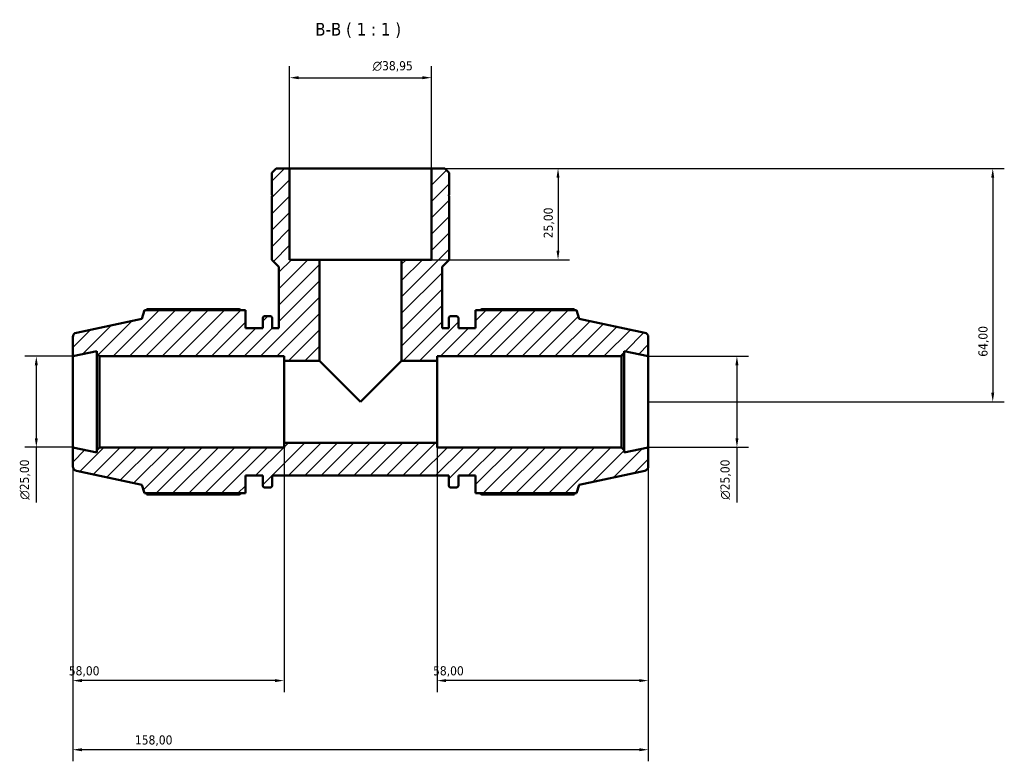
# Model space of a CAD drawing. Header units: millimetres. Extents: x 0 to 931, y 0 to 945.
# Tile 5 of 5: x 346 to 617, y 741 to 945. Entities that reach past the tile are written whole.
import ezdxf

# ---------------------------------------------------------------- set-up
doc = ezdxf.new("R2010")
doc.units = ezdxf.units.MM
for name, color, linetype, lineweight in [('Dimension (ISO)', 7, 'Continuous', 25), ('Hatch (ISO)', 7, 'Continuous', 18), ('Symbol (ISO)', 7, 'Continuous', 25), ('Visible (ISO)', 7, 'Continuous', 50)]:
    doc.layers.add(name, color=color, linetype=linetype, lineweight=lineweight)
doc.styles.add('Label Text (ISO)', font='tahoma.ttf')
doc.styles.add('Note Text (ISO)', font='tahoma.ttf')
doc.dimstyles.new('Default (ISO)', dxfattribs={"dimtxt": 2.5, "dimasz": 2.5, "dimexe": 3.175, "dimexo": 0, "dimgap": 0.762, "dimtad": 1, "dimrnd": 1e-08, "dimzin": 0, "dimtxsty": 'Note Text (ISO)', "dimcen": 0.09, "dimdle": 10, "dimclrd": 256, "dimclre": 256, "dimclrt": 256, "dimazin": 0, "dimtfac": 1.40208, "dimtmove": 0, "dimatfit": 3, "dimfxl": 1, "dimtolj": 1, "dimtzin": 0, "dimlwd": -1, "dimlwe": -1, "dimarcsym": 0})

# ---------------------------------------------------------------- blocks, each defined once
blk = doc.blocks.new('*D7')
at = {"layer": 'Defpoints', "color": 0, "transparency": 16777216}
for p in [(459.51, 929.04), (420.56, 904.09), (459.51, 904.09)]:
    blk.add_point(p, dxfattribs=at)
at = {"layer": 'Dimension (ISO)', "transparency": 16777216}
for p, q in [((420.56, 904.09), (420.56, 932.22)), ((459.51, 904.09), (459.51, 932.22)), ((423.06, 929.04), (457.01, 929.04))]:
    blk.add_line(p, q, dxfattribs=at)
for points in [[(423.06, 929.46), (423.06, 928.63), (420.56, 929.04)], [(457.01, 929.46), (457.01, 928.63), (459.51, 929.04)]]:
    blk.add_solid(points, dxfattribs=at)
at = {"layer": 'Dimension (ISO)', "color": 232, "true_color": 0xca0064, "transparency": 16777216, "insert": (443.35, 933.57), "char_height": 2.5, "attachment_point": 1, "style": 'Note Text (ISO)'}
blk.add_mtext('\\A1;\\fAIGDT|b0|i0;\\H2.5000;\\ln\\fTahoma|b0|i0;\\H2.5000;38,95', dxfattribs=at)
blk = doc.blocks.new('*D8')
at = {"layer": 'Defpoints', "color": 0, "transparency": 16777216}
for p in [(519.03, 852.59), (519.03, 827.59), (543.36, 827.59)]:
    blk.add_point(p, dxfattribs=at)
at = {"layer": 'Dimension (ISO)', "transparency": 16777216}
for p, q in [((519.03, 852.59), (546.54, 852.59)), ((543.36, 850.09), (543.36, 830.09)), ((519.03, 827.59), (546.54, 827.59)), ((543.36, 827.59), (543.36, 812.45))]:
    blk.add_line(p, q, dxfattribs=at)
for points in [[(542.94, 850.09), (543.78, 850.09), (543.36, 852.59)], [(542.94, 830.09), (543.78, 830.09), (543.36, 827.59)]]:
    blk.add_solid(points, dxfattribs=at)
at = {"layer": 'Dimension (ISO)', "color": 232, "true_color": 0xca0064, "transparency": 16777216, "insert": (538.84, 813.21), "char_height": 2.5, "attachment_point": 1, "rotation": 90, "style": 'Note Text (ISO)'}
blk.add_mtext('\\A1;\\fAIGDT|b0|i0;\\H2.5000;\\ln\\fTahoma|b0|i0;\\H2.5000;25,00', dxfattribs=at)
blk = doc.blocks.new('*D9')
at = {"layer": 'Defpoints', "color": 0, "transparency": 16777216}
for p in [(461.03, 828.84), (519.03, 827.59), (461.03, 763.56)]:
    blk.add_point(p, dxfattribs=at)
at = {"layer": 'Dimension (ISO)', "transparency": 16777216}
for p, q in [((461.03, 828.84), (461.03, 760.39)), ((519.03, 827.59), (519.03, 760.39)), ((516.53, 763.56), (463.53, 763.56))]:
    blk.add_line(p, q, dxfattribs=at)
for points in [[(463.53, 763.98), (463.53, 763.14), (461.03, 763.56)], [(516.53, 763.98), (516.53, 763.14), (519.03, 763.56)]]:
    blk.add_solid(points, dxfattribs=at)
at = {"layer": 'Dimension (ISO)', "color": 232, "true_color": 0xca0064, "transparency": 16777216, "insert": (459.93, 767.5), "char_height": 2.5, "attachment_point": 1, "style": 'Note Text (ISO)'}
blk.add_mtext('\\A1;58,00', dxfattribs=at)
blk = doc.blocks.new('*D10')
at = {"layer": 'Defpoints', "color": 0, "transparency": 16777216}
for p in [(361.03, 827.59), (419.03, 828.84), (361.03, 763.56)]:
    blk.add_point(p, dxfattribs=at)
at = {"layer": 'Dimension (ISO)', "transparency": 16777216}
for p, q in [((361.03, 827.59), (361.03, 760.39)), ((419.03, 828.84), (419.03, 760.39)), ((416.53, 763.56), (363.53, 763.56))]:
    blk.add_line(p, q, dxfattribs=at)
for points in [[(363.53, 763.98), (363.53, 763.14), (361.03, 763.56)], [(416.53, 763.98), (416.53, 763.14), (419.03, 763.56)]]:
    blk.add_solid(points, dxfattribs=at)
at = {"layer": 'Dimension (ISO)', "color": 232, "true_color": 0xca0064, "transparency": 16777216, "insert": (359.93, 767.5), "char_height": 2.5, "attachment_point": 1, "style": 'Note Text (ISO)'}
blk.add_mtext('\\A1;58,00', dxfattribs=at)
blk = doc.blocks.new('*D11')
at = {"layer": 'Defpoints', "color": 0, "transparency": 16777216}
for p in [(459.51, 904.09), (451.28, 879.09), (494.25, 879.09)]:
    blk.add_point(p, dxfattribs=at)
at = {"layer": 'Dimension (ISO)', "transparency": 16777216}
for p, q in [((459.51, 904.09), (497.42, 904.09)), ((494.25, 901.59), (494.25, 881.59)), ((451.28, 879.09), (497.42, 879.09))]:
    blk.add_line(p, q, dxfattribs=at)
for points in [[(493.83, 901.59), (494.66, 901.59), (494.25, 904.09)], [(493.83, 881.59), (494.66, 881.59), (494.25, 879.09)]]:
    blk.add_solid(points, dxfattribs=at)
at = {"layer": 'Dimension (ISO)', "color": 232, "true_color": 0xca0064, "transparency": 16777216, "insert": (490.31, 884.97), "char_height": 2.5, "attachment_point": 1, "rotation": 90, "style": 'Note Text (ISO)'}
blk.add_mtext('\\A1;25,00', dxfattribs=at)
blk = doc.blocks.new('*D12')
at = {"layer": 'Defpoints', "color": 0, "transparency": 16777216}
for p in [(459.51, 904.09), (519.03, 840.09), (613.59, 840.09)]:
    blk.add_point(p, dxfattribs=at)
at = {"layer": 'Dimension (ISO)', "transparency": 16777216}
for p, q in [((459.51, 904.09), (616.76, 904.09)), ((613.59, 901.59), (613.59, 842.59)), ((519.03, 840.09), (616.76, 840.09))]:
    blk.add_line(p, q, dxfattribs=at)
for points in [[(613.17, 901.59), (614, 901.59), (613.59, 904.09)], [(613.17, 842.59), (614, 842.59), (613.59, 840.09)]]:
    blk.add_solid(points, dxfattribs=at)
at = {"layer": 'Dimension (ISO)', "color": 232, "true_color": 0xca0064, "transparency": 16777216, "insert": (609.65, 852.45), "char_height": 2.5, "attachment_point": 1, "rotation": 90, "style": 'Note Text (ISO)'}
blk.add_mtext('\\A1;64,00', dxfattribs=at)
blk = doc.blocks.new('*D13')
at = {"layer": 'Defpoints', "color": 0, "transparency": 16777216}
for p in [(361.03, 852.59), (351.03, 827.59), (361.03, 827.59)]:
    blk.add_point(p, dxfattribs=at)
at = {"layer": 'Dimension (ISO)', "transparency": 16777216}
for p, q in [((361.03, 852.59), (347.86, 852.59)), ((351.03, 850.09), (351.03, 830.09)), ((361.03, 827.59), (347.86, 827.59)), ((351.03, 827.59), (351.03, 812.45))]:
    blk.add_line(p, q, dxfattribs=at)
for points in [[(350.61, 850.09), (351.45, 850.09), (351.03, 852.59)], [(350.61, 830.09), (351.45, 830.09), (351.03, 827.59)]]:
    blk.add_solid(points, dxfattribs=at)
at = {"layer": 'Dimension (ISO)', "color": 232, "true_color": 0xca0064, "transparency": 16777216, "insert": (346.51, 813.21), "char_height": 2.5, "attachment_point": 1, "rotation": 90, "style": 'Note Text (ISO)'}
blk.add_mtext('\\A1;\\fAIGDT|b0|i0;\\H2.5000;\\ln\\fTahoma|b0|i0;\\H2.5000;25,00', dxfattribs=at)
blk = doc.blocks.new('*D15')
at = {"layer": 'Defpoints', "color": 0, "transparency": 16777216}
for p in [(361.03, 827.59), (519.03, 827.59), (361.03, 744.59)]:
    blk.add_point(p, dxfattribs=at)
at = {"layer": 'Dimension (ISO)', "transparency": 16777216}
for p, q in [((361.03, 827.59), (361.03, 741.41)), ((519.03, 827.59), (519.03, 741.41)), ((516.53, 744.59), (363.53, 744.59))]:
    blk.add_line(p, q, dxfattribs=at)
for points in [[(363.53, 745), (363.53, 744.17), (361.03, 744.59)], [(516.53, 745), (516.53, 744.17), (519.03, 744.59)]]:
    blk.add_solid(points, dxfattribs=at)
at = {"layer": 'Dimension (ISO)', "color": 232, "true_color": 0xca0064, "transparency": 16777216, "insert": (378.08, 748.53), "char_height": 2.5, "attachment_point": 1, "style": 'Note Text (ISO)'}
blk.add_mtext('\\A1;158,00', dxfattribs=at)

msp = doc.modelspace()

# ---------------------------------------------------------------- hatches: boundary and pattern name
at = {"layer": 'Hatch (ISO)'}
h = msp.add_hatch(dxfattribs=at)
h.set_pattern_fill('ANSI31', color=256, scale=25.4, style=0)
h.set_pattern_definition([(45, (0, 0), (-2.245064, 2.245064), [])])
edge = h.paths.add_edge_path()
edge.add_ellipse((517.781, 822.348), major_axis=(0.26, -1.223), ratio=1, start_angle=0, end_angle=78)
edge.add_line((519.031, 822.348), (519.031, 827.586))
edge.add_line((519.031, 827.586), (512.448, 826.186))
edge.add_line((512.448, 826.186), (512.448, 826.836))
edge.add_line((512.448, 826.836), (511.698, 827.586))
edge.add_line((511.698, 827.586), (461.031, 827.586))
edge.add_line((461.031, 827.586), (461.031, 828.836))
edge.add_line((461.031, 828.836), (419.031, 828.836))
edge.add_line((419.031, 828.836), (419.031, 827.586))
edge.add_line((419.031, 827.586), (368.365, 827.586))
edge.add_line((368.365, 827.586), (367.615, 826.836))
edge.add_line((367.615, 826.836), (367.615, 826.186))
edge.add_line((367.615, 826.186), (361.031, 827.586))
edge.add_line((361.031, 827.586), (361.031, 822.348))
edge.add_ellipse((362.281, 822.348), major_axis=(-1.25, 0), ratio=1, start_angle=0, end_angle=78)
edge.add_line((362.021, 821.125), (379.991, 817.306))
edge.add_line((379.991, 817.306), (380.748, 814.976))
edge.add_line((380.748, 814.976), (408.431, 814.976))
edge.add_line((408.431, 814.976), (408.431, 819.836))
edge.add_line((408.431, 819.836), (413.171, 819.836))
edge.add_line((413.171, 819.836), (413.171, 817.096))
edge.add_ellipse((413.671, 817.096), major_axis=(-0.5, 0), ratio=1, start_angle=0, end_angle=90)
edge.add_line((413.671, 816.596), (415.305, 816.596))
edge.add_ellipse((415.305, 817.096), major_axis=(0, -0.5), ratio=1, start_angle=0, end_angle=90)
edge.add_line((415.805, 817.096), (415.805, 819.836))
edge.add_line((415.805, 819.836), (464.258, 819.836))
edge.add_line((464.258, 819.836), (464.258, 817.096))
edge.add_ellipse((464.758, 817.096), major_axis=(-0.5, 0), ratio=1, start_angle=0, end_angle=90)
edge.add_line((464.758, 816.596), (466.391, 816.596))
edge.add_ellipse((466.391, 817.096), major_axis=(0, -0.5), ratio=1, start_angle=0, end_angle=90)
edge.add_line((466.891, 817.096), (466.891, 819.836))
edge.add_line((466.891, 819.836), (471.631, 819.836))
edge.add_line((471.631, 819.836), (471.631, 814.976))
edge.add_line((471.631, 814.976), (499.314, 814.976))
edge.add_line((499.314, 814.976), (500.071, 817.306))
edge.add_line((500.071, 817.306), (518.041, 821.125))
edge = h.paths.add_edge_path()
edge.add_line((464.376, 902.917), (463.208, 904.086))
edge.add_line((463.208, 904.086), (459.507, 904.086))
edge.add_line((459.507, 904.086), (459.507, 879.086))
edge.add_line((459.507, 879.086), (451.281, 879.086))
edge.add_line((451.281, 879.086), (451.281, 851.336))
edge.add_line((451.281, 851.336), (461.031, 851.336))
edge.add_line((461.031, 851.336), (461.031, 852.586))
edge.add_line((461.031, 852.586), (511.698, 852.586))
edge.add_line((511.698, 852.586), (512.448, 853.336))
edge.add_line((512.448, 853.336), (512.448, 853.985))
edge.add_line((512.448, 853.985), (519.031, 852.586))
edge.add_line((519.031, 852.586), (519.031, 857.823))
edge.add_ellipse((517.781, 857.823), major_axis=(1.25, 0), ratio=1, start_angle=0, end_angle=78)
edge.add_line((518.041, 859.046), (500.071, 862.866))
edge.add_line((500.071, 862.866), (499.314, 865.196))
edge.add_line((499.314, 865.196), (471.631, 865.196))
edge.add_line((471.631, 865.196), (471.631, 860.336))
edge.add_line((471.631, 860.336), (466.891, 860.336))
edge.add_line((466.891, 860.336), (466.891, 863.076))
edge.add_ellipse((466.391, 863.076), major_axis=(0.5, 0), ratio=1, start_angle=0, end_angle=90)
edge.add_line((466.391, 863.576), (464.758, 863.576))
edge.add_ellipse((464.758, 863.076), major_axis=(0, 0.5), ratio=1, start_angle=0, end_angle=90)
edge.add_line((464.258, 863.076), (464.258, 860.336))
edge.add_line((464.258, 860.336), (462.429, 860.336))
edge.add_line((462.429, 860.336), (462.429, 877.138))
edge.add_line((462.429, 877.138), (464.376, 879.086))
edge.add_line((464.376, 879.086), (464.376, 896.586))
edge.add_line((464.376, 896.586), (464.076, 896.586))
edge.add_line((464.076, 896.586), (464.376, 896.886))
edge.add_line((464.376, 896.886), (464.376, 902.917))
edge = h.paths.add_edge_path()
edge.add_line((416.855, 904.086), (415.686, 902.917))
edge.add_line((415.686, 902.917), (415.686, 896.886))
edge.add_line((415.686, 896.886), (415.986, 896.586))
edge.add_line((415.986, 896.586), (415.686, 896.586))
edge.add_line((415.686, 896.586), (415.686, 879.086))
edge.add_line((415.686, 879.086), (417.634, 877.138))
edge.add_line((417.634, 877.138), (417.634, 860.336))
edge.add_line((417.634, 860.336), (415.805, 860.336))
edge.add_line((415.805, 860.336), (415.805, 863.076))
edge.add_ellipse((415.305, 863.076), major_axis=(0.5, 0), ratio=1, start_angle=0, end_angle=90)
edge.add_line((415.305, 863.576), (413.671, 863.576))
edge.add_ellipse((413.671, 863.076), major_axis=(0, 0.5), ratio=1, start_angle=0, end_angle=90)
edge.add_line((413.171, 863.076), (413.171, 860.336))
edge.add_line((413.171, 860.336), (408.431, 860.336))
edge.add_line((408.431, 860.336), (408.431, 865.196))
edge.add_line((408.431, 865.196), (380.748, 865.196))
edge.add_line((380.748, 865.196), (379.991, 862.866))
edge.add_line((379.991, 862.866), (362.021, 859.046))
edge.add_ellipse((362.281, 857.823), major_axis=(-0.26, 1.223), ratio=1, start_angle=0, end_angle=78)
edge.add_line((361.031, 857.823), (361.031, 852.586))
edge.add_line((361.031, 852.586), (367.615, 853.985))
edge.add_line((367.615, 853.985), (367.615, 853.336))
edge.add_line((367.615, 853.336), (368.365, 852.586))
edge.add_line((368.365, 852.586), (419.031, 852.586))
edge.add_line((419.031, 852.586), (419.031, 851.336))
edge.add_line((419.031, 851.336), (428.781, 851.336))
edge.add_line((428.781, 851.336), (428.781, 879.086))
edge.add_line((428.781, 879.086), (420.555, 879.086))
edge.add_line((420.555, 879.086), (420.555, 904.086))
edge.add_line((420.555, 904.086), (416.855, 904.086))

# ---------------------------------------------------------------- linework, layer by layer
at = {"layer": 'Visible (ISO)'}
for p, q in [((416.855, 904.086), (415.686, 902.917)), ((415.686, 902.917), (415.686, 896.886)), ((420.555, 904.086), (416.855, 904.086)), ((420.555, 879.086), (420.555, 904.086)), ((459.507, 904.086), (420.555, 904.086)), ((463.208, 904.086), (459.507, 904.086)), ((459.507, 904.086), (459.507, 879.086)), ((464.376, 902.917), (463.208, 904.086)), ((464.376, 896.886), (464.376, 902.917)), ((415.686, 896.886), (415.986, 896.586)), ((415.986, 896.586), (415.686, 896.586)), ((415.686, 896.586), (415.686, 879.086)), ((464.076, 896.586), (464.376, 896.886)), ((464.376, 896.586), (464.076, 896.586)), ((464.376, 879.086), (464.376, 896.586)), ((415.686, 879.086), (417.634, 877.138)), ((428.781, 879.086), (420.555, 879.086)), ((428.781, 851.336), (428.781, 879.086)), ((451.281, 879.086), (428.781, 879.086)), ((459.507, 879.086), (451.281, 879.086)), ((451.281, 879.086), (451.281, 851.336)), ((462.429, 877.138), (464.376, 879.086)), ((417.634, 877.138), (417.634, 860.336)), ((462.429, 860.336), (462.429, 877.138)), ((380.748, 865.196), (379.991, 862.866)), ((408.431, 865.196), (380.748, 865.196)), ((406.811, 865.491), (381.362, 865.491)), ((408.431, 860.336), (408.431, 865.196)), ((499.314, 865.196), (471.631, 865.196)), ((471.631, 865.196), (471.631, 860.336)), ((498.7, 865.491), (473.251, 865.491)), ((500.071, 862.866), (499.314, 865.196)), ((379.991, 862.866), (362.021, 859.046)), ((413.171, 863.076), (413.171, 860.336)), ((415.305, 863.576), (413.671, 863.576)), ((415.805, 860.336), (415.805, 863.076)), ((464.258, 863.076), (464.258, 860.336)), ((466.391, 863.576), (464.758, 863.576)), ((466.891, 860.336), (466.891, 863.076)), ((518.041, 859.046), (500.071, 862.866)), ((413.171, 860.336), (408.431, 860.336)), ((417.634, 860.336), (415.805, 860.336)), ((464.258, 860.336), (462.429, 860.336)), ((471.631, 860.336), (466.891, 860.336)), ((361.031, 857.823), (361.031, 852.586)), ((519.031, 852.586), (519.031, 857.823)), ((361.031, 852.586), (367.615, 853.985)), ((361.031, 827.586), (361.031, 852.586)), ((367.615, 853.985), (367.615, 853.336)), ((367.615, 853.336), (368.365, 852.586)), ((367.615, 853.336), (367.615, 826.836)), ((368.365, 852.586), (419.031, 852.586)), ((368.365, 827.586), (368.365, 852.586)), ((419.031, 852.586), (419.031, 851.336)), ((461.031, 851.336), (461.031, 852.586)), ((461.031, 852.586), (511.698, 852.586)), ((511.698, 852.586), (512.448, 853.336)), ((511.698, 852.586), (511.698, 827.586)), ((512.448, 853.336), (512.448, 853.985)), ((512.448, 853.985), (519.031, 852.586)), ((512.448, 826.836), (512.448, 853.336)), ((519.031, 827.586), (519.031, 852.586)), ((419.031, 851.336), (428.781, 851.336)), ((419.031, 851.336), (419.031, 828.836)), ((428.781, 851.336), (440.031, 840.086)), ((440.031, 840.086), (451.281, 851.336)), ((451.281, 851.336), (461.031, 851.336)), ((461.031, 828.836), (461.031, 851.336)), ((367.615, 826.186), (361.031, 827.586)), ((361.031, 827.586), (361.031, 822.348)), ((368.365, 827.586), (367.615, 826.836)), ((419.031, 827.586), (368.365, 827.586)), ((461.031, 828.836), (419.031, 828.836)), ((419.031, 828.836), (419.031, 827.586)), ((461.031, 827.586), (461.031, 828.836)), ((511.698, 827.586), (461.031, 827.586)), ((512.448, 826.836), (511.698, 827.586)), ((519.031, 827.586), (512.448, 826.186)), ((519.031, 822.348), (519.031, 827.586)), ((367.615, 826.836), (367.615, 826.186)), ((512.448, 826.186), (512.448, 826.836)), ((362.021, 821.125), (379.991, 817.306)), ((408.431, 814.976), (408.431, 819.836)), ((408.431, 819.836), (413.171, 819.836)), ((413.171, 819.836), (413.171, 817.096)), ((415.805, 817.096), (415.805, 819.836)), ((415.805, 819.836), (464.258, 819.836)), ((464.258, 819.836), (464.258, 817.096)), ((466.891, 817.096), (466.891, 819.836)), ((466.891, 819.836), (471.631, 819.836)), ((471.631, 819.836), (471.631, 814.976)), ((500.071, 817.306), (518.041, 821.125)), ((379.991, 817.306), (380.748, 814.976)), ((413.671, 816.596), (415.305, 816.596)), ((464.758, 816.596), (466.391, 816.596)), ((499.314, 814.976), (500.071, 817.306)), ((380.748, 814.976), (408.431, 814.976)), ((381.362, 814.681), (406.811, 814.681)), ((471.631, 814.976), (499.314, 814.976)), ((473.251, 814.681), (498.7, 814.681))]:
    msp.add_line(p, q, dxfattribs=at)
for centre, radius, start, end in [((413.671, 863.076), 0.5, 90, 180), ((415.305, 863.076), 0.5, 0, 90), ((464.758, 863.076), 0.5, 90, 180), ((466.391, 863.076), 0.5, 0, 90), ((362.281, 857.823), 1.25, 102, 180), ((517.781, 857.823), 1.25, 0, 78), ((362.281, 822.348), 1.25, 180, 258), ((517.781, 822.348), 1.25, 282, 0), ((413.671, 817.096), 0.5, 180, 270), ((415.305, 817.096), 0.5, 270, 0), ((464.758, 817.096), 0.5, 180, 270), ((466.391, 817.096), 0.5, 270, 0)]:
    msp.add_arc(centre, radius, start, end, dxfattribs=at)
for points, weights in [([(381.362, 865.491), (381.285, 865.342), (381.209, 865.196)], [1, 1.00078366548, 1.00141955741]), ([(406.811, 865.491), (407.05, 865.342), (407.282, 865.196)], [1.01710327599, 1.01497200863, 1.01269514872]), ([(472.781, 865.196), (473.012, 865.342), (473.251, 865.491)], [1.01269514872, 1.01497200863, 1.01710327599]), ([(498.853, 865.196), (498.778, 865.342), (498.7, 865.491)], [1.00141955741, 1.00078366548, 1]), ([(381.209, 814.976), (381.285, 814.829), (381.362, 814.681)], [1.00141955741, 1.00078366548, 1]), ([(407.282, 814.976), (407.05, 814.829), (406.811, 814.681)], [1.01269514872, 1.01497200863, 1.01710327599]), ([(473.251, 814.681), (473.012, 814.829), (472.781, 814.976)], [1.01710327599, 1.01497200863, 1.01269514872]), ([(498.7, 814.681), (498.778, 814.829), (498.853, 814.976)], [1, 1.00078366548, 1.00141955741])]:
    msp.add_rational_spline(points, weights, degree=2, dxfattribs=at)

# ---------------------------------------------------------------- texts
at = {"layer": 'Symbol (ISO)', "insert": (427.592, 939.964), "char_height": 3.5, "attachment_point": 7, "style": 'Label Text (ISO)'}
msp.add_mtext('B-B ( 1 : 1 )', dxfattribs=at)

# ---------------------------------------------------------------- dimensions: what is measured, and where the dimension line sits
at = {"layer": 'Dimension (ISO)'}
for base, p1, p2, angle, override, picture, middle in [((459.507, 929.045), (420.555, 904.086), (459.507, 904.086), 180, {"dimdec": 2, "dimtp": 0, "dimtm": 0, "dimtdec": 2, "dimtofl": 0, "dimatfit": 1}, '*D7', (448.883, 929.045)), ((351.031, 827.586), (361.031, 852.586), (361.031, 827.586), 90, {"dimdec": 2, "dimtp": 0, "dimtm": 0, "dimtdec": 2, "dimtofl": 0, "dimatfit": 2}, '*D13', (351.031, 818.768)), ((543.361, 827.586), (519.031, 852.586), (519.031, 827.586), 90, {"dimdec": 2, "dimtp": 0, "dimtm": 0, "dimtdec": 2, "dimtofl": 0, "dimatfit": 2}, '*D8', (543.361, 818.768))]:
    dim = msp.add_linear_dim(base=base, p1=p1, p2=p2, angle=angle, text='\\fAIGDT|b0|i0;\\H2.5000;\\ln\\fTahoma|b0|i0;\\H2.5000;<>', dimstyle='Default (ISO)', override=override, dxfattribs=at)
    dim.commit()
    dim.dimension.update_dxf_attribs({"geometry": picture, "text_midpoint": middle, "dimtype": 160})
for base, p1, p2, angle, picture, middle in [((494.247, 879.086), (459.507, 904.086), (451.281, 879.086), 270, '*D11', (494.247, 889.086)), ((613.587, 840.086), (459.507, 904.086), (519.031, 840.086), 90, '*D12', (613.587, 856.586)), ((361.031, 744.586), (519.031, 827.586), (361.031, 827.586), 180, '*D15', (383.031, 744.586)), ((461.031, 763.56), (519.031, 827.586), (461.031, 828.836), 180, '*D9', (464.031, 763.56))]:
    dim = msp.add_linear_dim(base=base, p1=p1, p2=p2, angle=angle, dimstyle='Default (ISO)', override={"dimdec": 2, "dimtp": 0, "dimtm": 0, "dimtdec": 2, "dimtofl": 0, "dimatfit": 1}, dxfattribs=at)
    dim.commit()
    dim.dimension.update_dxf_attribs({"geometry": picture, "text_midpoint": middle, "dimtype": 160})
dim = msp.add_linear_dim(base=(361.031, 763.56), p1=(419.031, 828.836), p2=(361.031, 827.586), dimstyle='Default (ISO)', override={"dimdec": 2, "dimtp": 0, "dimtm": 0, "dimtdec": 2, "dimtofl": 0, "dimatfit": 1}, dxfattribs=at)
dim.commit()
dim.dimension.update_dxf_attribs({"geometry": '*D10', "text_midpoint": (364.031, 763.56), "dimtype": 160})

doc.saveas('drawing.dxf')
